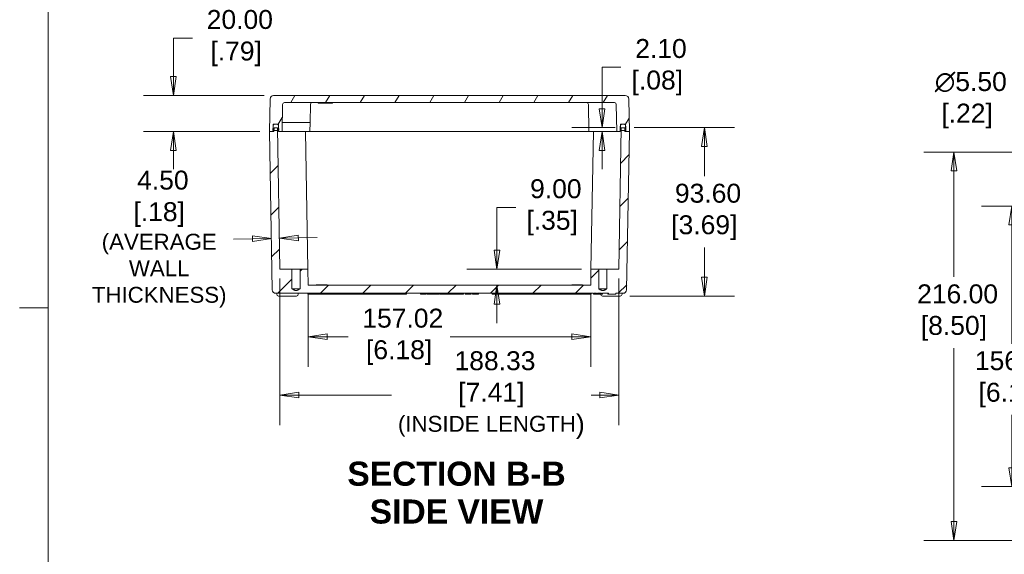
# Model space of a CAD drawing. Header units: millimetres. Extents: x 31 to 1440, y 31 to 1105.
# Tile 2 of 7: x 31 to 578, y 431 to 728. Entities that reach past the tile are written whole.
import ezdxf

# ---------------------------------------------------------------- set-up
doc = ezdxf.new("R2010")
doc.units = ezdxf.units.MM
doc.header["$LTSCALE"] = 5.263158
for name, color, linetype, lineweight in [('Dimension (ANSI)', 7, 'Continuous', 9), ('Hatch (ANSI)', 7, 'Continuous', 9), ('Sketch Geometry (ANSI)', 7, 'Continuous', 9), ('Symbol (ANSI)', 7, 'Continuous', 9), ('Visible (ANSI)', 7, 'Continuous', 9)]:
    doc.layers.add(name, color=color, linetype=linetype, lineweight=lineweight)
doc.styles.add('Label Text (ANSI)', font='arialbd.ttf')
doc.styles.add('Note Text (ANSI)', font='arial.ttf')
doc.dimstyles.new('Default - mm (ANSI)', dxfattribs={"dimscale": 5.263158, "dimtxt": 2, "dimasz": 2, "dimexe": 3.175, "dimexo": 1, "dimgap": 0.8, "dimtad": 0, "dimtih": 1, "dimtoh": 1, "dimrnd": 1e-08, "dimzin": 4, "dimdsep": 46, "dimtxsty": 'Note Text (ANSI)', "dimblk": 'Filled-1', "dimcen": 0.09, "dimdle": 10, "dimclrd": 256, "dimclre": 256, "dimclrt": 256, "dimadec": 1, "dimazin": 0, "dimtfac": 1.524, "dimtofl": 0, "dimtmove": 0, "dimatfit": 3, "dimfxl": 0, "dimtolj": 1, "dimtzin": 0, "dimlwd": -1, "dimlwe": -1, "dimarcsym": 0})

# ---------------------------------------------------------------- blocks, each defined once
blk = doc.blocks.new('Borders Default Border')
at = {"layer": 'Sketch Geometry (ANSI)'}
blk.add_line((8.89, 107.95), (5.87, 107.95), dxfattribs=at)
at = {"layer": 'Sketch Geometry (ANSI)', "flags": 128}
blk.add_lwpolyline([(8.89, 8.89), (8.89, 207.01), (270.51, 207.01), (270.51, 8.89), (8.89, 8.89)], dxfattribs=at)
blk = doc.blocks.new('Filled-1')
at = {"color": 0}
for p, q in [((0, 0), (-1, 0.15)), ((-1, 0.15), (-1, -0.15)), ((-1, 0), (0, 0)), ((-1, -0.15), (0, 0))]:
    blk.add_line(p, q, dxfattribs=at)
at = {"color": 0, "flags": 128}
blk.add_lwpolyline([(-1, -0.15), (0, 0), (-1, 0.15), (-1, -0.15)], dxfattribs=at)
at = {"color": 0}
blk.add_solid([(-1, -0.15), (0, 0), (-1, 0.15), (-1, -0.15)], dxfattribs=at)
blk = doc.blocks.new('*D11')
at = {"layer": 'Defpoints', "color": 0, "transparency": 16777216}
for p in [(367.19, 668.23), (364.72, 574.63), (411.41, 574.63)]:
    blk.add_point(p, dxfattribs=at)
at = {"layer": 'Dimension (ANSI)', "transparency": 16777216}
for p, q in [((372.45, 668.23), (428.12, 668.23)), ((411.41, 657.7), (411.41, 641.18)), ((411.41, 585.15), (411.41, 601.68)), ((369.98, 574.63), (428.12, 574.63))]:
    blk.add_line(p, q, dxfattribs=at)
at = {"layer": 'Dimension (ANSI)', "transparency": 16777216, "xscale": 10.52631578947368, "yscale": 10.52631578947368, "zscale": 10.52631578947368}
for p, rotation in [((411.41, 668.23), 90), ((411.41, 574.63), 270)]:
    blk.add_blockref('Filled-1', p, dxfattribs=dict(at, rotation=rotation))
at = {"layer": 'Dimension (ANSI)', "transparency": 16777216, "insert": (411.41, 621.43), "char_height": 10.526, "attachment_point": 5, "style": 'Note Text (ANSI)'}
blk.add_mtext('\\A1; 93.60\\P[3.69]', dxfattribs=at)
blk = doc.blocks.new('*D12')
at = {"layer": 'Defpoints', "color": 0, "transparency": 16777216}
for p in [(367.19, 668.23), (354.54, 666.13), (369.73, 666.13)]:
    blk.add_point(p, dxfattribs=at)
at = {"layer": 'Dimension (ANSI)', "transparency": 16777216}
for p, q in [((354.54, 678.75), (354.54, 701.88)), ((354.54, 701.88), (365.06, 701.88)), ((361.93, 668.23), (337.83, 668.23)), ((364.46, 666.13), (337.83, 666.13)), ((354.54, 655.6), (354.54, 645.07))]:
    blk.add_line(p, q, dxfattribs=at)
at = {"layer": 'Dimension (ANSI)', "transparency": 16777216, "xscale": 10.52631578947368, "yscale": 10.52631578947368, "zscale": 10.52631578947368}
for p, rotation in [((354.54, 668.23), 270), ((354.54, 666.13), 90)]:
    blk.add_blockref('Filled-1', p, dxfattribs=dict(at, rotation=rotation))
at = {"layer": 'Dimension (ANSI)', "transparency": 16777216, "insert": (385.27, 701.88), "char_height": 10.526, "attachment_point": 5, "style": 'Note Text (ANSI)'}
blk.add_mtext('\\A1; 2.10\\P[.08]', dxfattribs=at)
blk = doc.blocks.new('*D13')
at = {"layer": 'Defpoints', "color": 0, "transparency": 16777216}
for p in [(172.04, 686.13), (116.38, 666.13), (169.73, 666.13)]:
    blk.add_point(p, dxfattribs=at)
at = {"layer": 'Dimension (ANSI)', "transparency": 16777216}
for p, q in [((116.38, 696.65), (116.38, 718.02)), ((116.38, 718.02), (126.91, 718.02)), ((166.78, 686.13), (99.67, 686.13)), ((164.46, 666.13), (99.67, 666.13)), ((116.38, 655.6), (116.38, 645.07))]:
    blk.add_line(p, q, dxfattribs=at)
at = {"layer": 'Dimension (ANSI)', "transparency": 16777216, "xscale": 10.52631578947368, "yscale": 10.52631578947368, "zscale": 10.52631578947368}
for p, rotation in [((116.38, 686.13), 270), ((116.38, 666.13), 90)]:
    blk.add_blockref('Filled-1', p, dxfattribs=dict(at, rotation=rotation))
at = {"layer": 'Dimension (ANSI)', "transparency": 16777216, "insert": (151.21, 718.02), "char_height": 10.526, "attachment_point": 5, "style": 'Note Text (ANSI)'}
blk.add_mtext('\\A1; 20.00\\P[.79]', dxfattribs=at)
blk = doc.blocks.new('*D14')
at = {"layer": 'Defpoints', "color": 0, "transparency": 16777216}
for p in [(175.56, 589.63), (363.89, 589.63), (363.89, 519.54)]:
    blk.add_point(p, dxfattribs=at)
at = {"layer": 'Dimension (ANSI)', "transparency": 16777216}
for p, q in [((175.56, 584.36), (175.56, 502.83)), ((363.89, 584.36), (363.89, 502.83)), ((186.09, 519.54), (237.55, 519.54)), ((353.37, 519.54), (348.51, 519.54))]:
    blk.add_line(p, q, dxfattribs=at)
at = {"layer": 'Dimension (ANSI)', "transparency": 16777216, "xscale": 10.52631578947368, "yscale": 10.52631578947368, "zscale": 10.52631578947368, "rotation": 180}
blk.add_blockref('Filled-1', (175.56, 519.54), dxfattribs=at)
at = {"layer": 'Dimension (ANSI)', "transparency": 16777216, "xscale": 10.52631578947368, "yscale": 10.52631578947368, "zscale": 10.52631578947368}
blk.add_blockref('Filled-1', (363.89, 519.54), dxfattribs=at)
at = {"layer": 'Dimension (ANSI)', "transparency": 16777216, "insert": (293.03, 519.54), "char_height": 10.5263, "attachment_point": 5, "style": 'Note Text (ANSI)'}
blk.add_mtext('\\A1; 188.33\\P[7.41]{\\P\\fArial|b0|i0;\\H8.8502;(INSIDE LENGTH\\fArial|b0|i0;\\H10.5263;)}', dxfattribs=at)
blk = doc.blocks.new('*D23')
at = {"layer": 'Defpoints', "color": 0, "transparency": 16777216}
for p in [(630.78, 654.67), (550.11, 438.67), (630.78, 438.67)]:
    blk.add_point(p, dxfattribs=at)
at = {"layer": 'Dimension (ANSI)', "transparency": 16777216}
for p, q in [((625.51, 654.67), (533.4, 654.67)), ((550.11, 644.14), (550.11, 585.22)), ((550.11, 449.19), (550.11, 545.72)), ((625.51, 438.67), (533.4, 438.67))]:
    blk.add_line(p, q, dxfattribs=at)
at = {"layer": 'Dimension (ANSI)', "transparency": 16777216, "xscale": 10.52631578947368, "yscale": 10.52631578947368, "zscale": 10.52631578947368}
for p, rotation in [((550.11, 654.67), 90), ((550.11, 438.67), 270)]:
    blk.add_blockref('Filled-1', p, dxfattribs=dict(at, rotation=rotation))
at = {"layer": 'Dimension (ANSI)', "transparency": 16777216, "insert": (550.11, 565.47), "char_height": 10.5263, "attachment_point": 5, "style": 'Note Text (ANSI)'}
blk.add_mtext('\\A1; 216.00\\P[8.50]', dxfattribs=at)
blk = doc.blocks.new('*D24')
at = {"layer": 'Defpoints', "color": 0, "transparency": 16777216}
for p in [(582.21, 624.67), (615.28, 624.67), (615.28, 468.67)]:
    blk.add_point(p, dxfattribs=at)
at = {"layer": 'Dimension (ANSI)', "transparency": 16777216}
for p, q in [((610.01, 624.67), (565.5, 624.67)), ((582.21, 614.14), (582.21, 548.07)), ((582.21, 479.19), (582.21, 508.57)), ((610.01, 468.67), (565.5, 468.67))]:
    blk.add_line(p, q, dxfattribs=at)
at = {"layer": 'Dimension (ANSI)', "transparency": 16777216, "xscale": 10.52631578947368, "yscale": 10.52631578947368, "zscale": 10.52631578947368}
for p, rotation in [((582.21, 624.67), 90), ((582.21, 468.67), 270)]:
    blk.add_blockref('Filled-1', p, dxfattribs=dict(at, rotation=rotation))
at = {"layer": 'Dimension (ANSI)', "transparency": 16777216, "insert": (582.21, 528.32), "char_height": 10.5263, "attachment_point": 5, "style": 'Note Text (ANSI)'}
blk.add_mtext('\\A1; 156.00\\P[6.14]', dxfattribs=at)
blk = doc.blocks.new('*D36')
at = {"layer": 'Defpoints', "color": 0, "transparency": 16777216}
for p in [(191.22, 580.63), (348.24, 580.63), (348.24, 551.97)]:
    blk.add_point(p, dxfattribs=at)
at = {"layer": 'Dimension (ANSI)', "transparency": 16777216}
for p, q in [((191.22, 575.36), (191.22, 535.26)), ((348.24, 575.36), (348.24, 535.26)), ((201.75, 551.97), (213.42, 551.97)), ((337.71, 551.97), (270.13, 551.97))]:
    blk.add_line(p, q, dxfattribs=at)
at = {"layer": 'Dimension (ANSI)', "transparency": 16777216, "xscale": 10.52631578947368, "yscale": 10.52631578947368, "zscale": 10.52631578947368, "rotation": 180}
blk.add_blockref('Filled-1', (191.22, 551.97), dxfattribs=at)
at = {"layer": 'Dimension (ANSI)', "transparency": 16777216, "xscale": 10.52631578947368, "yscale": 10.52631578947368, "zscale": 10.52631578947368}
blk.add_blockref('Filled-1', (348.24, 551.97), dxfattribs=at)
at = {"layer": 'Dimension (ANSI)', "transparency": 16777216, "insert": (241.78, 551.97), "char_height": 10.5263, "attachment_point": 5, "style": 'Note Text (ANSI)'}
blk.add_mtext('\\A1; 157.02\\P[6.18]', dxfattribs=at)
blk = doc.blocks.new('*D37')
at = {"layer": 'Defpoints', "color": 0, "transparency": 16777216}
for p in [(614.72, 653.94), (617.83, 649.4)]:
    blk.add_point(p, dxfattribs=at)
at = {"layer": 'Dimension (ANSI)', "transparency": 16777216}
for p, q in [((583.38, 683.51), (594.49, 683.51)), ((594.49, 683.51), (608.78, 662.62)), ((615.8, 651.67), (616.75, 651.67)), ((616.28, 651.19), (616.28, 652.14))]:
    blk.add_line(p, q, dxfattribs=at)
at = {"layer": 'Dimension (ANSI)', "transparency": 16777216, "xscale": 10.52631578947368, "yscale": 10.52631578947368, "zscale": 10.52631578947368, "rotation": 304.3727938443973}
blk.add_blockref('Filled-1', (614.72, 653.94), dxfattribs=at)
at = {"layer": 'Dimension (ANSI)', "transparency": 16777216, "insert": (557.45, 683.51), "char_height": 10.526, "attachment_point": 5, "style": 'Note Text (ANSI)'}
blk.add_mtext('\\A1; ∅5.50\\P[.22]', dxfattribs=at)
blk = doc.blocks.new('*D43')
at = {"layer": 'Defpoints', "color": 0, "transparency": 16777216}
for p in [(170.73, 608.95), (175.22, 609.03), (175.26, 606.73)]:
    blk.add_point(p, dxfattribs=at)
at = {"layer": 'Dimension (ANSI)', "transparency": 16777216}
for p, q in [((160.24, 606.46), (149.72, 606.28)), ((185.79, 606.91), (196.31, 607.09))]:
    blk.add_line(p, q, dxfattribs=at)
at = {"layer": 'Dimension (ANSI)', "transparency": 16777216, "xscale": 10.52631578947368, "yscale": 10.52631578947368, "zscale": 10.52631578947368}
for p, rotation in [((170.77, 606.65), 0.9999999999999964), ((175.26, 606.73), 181)]:
    blk.add_blockref('Filled-1', p, dxfattribs=dict(at, rotation=rotation))
at = {"layer": 'Dimension (ANSI)', "transparency": 16777216, "insert": (108.44, 606.28), "char_height": 10.5263, "attachment_point": 5, "style": 'Note Text (ANSI)'}
blk.add_mtext('\\A1; 4.50\\P[.18]{\\P\\fArial|b0|i0;\\H8.8502;(AVERAGE\\PWALL\\PTHICKNESS)}', dxfattribs=at)
blk = doc.blocks.new('*D44')
at = {"layer": 'Defpoints', "color": 0, "transparency": 16777216}
for p in [(296.11, 589.63), (348.39, 589.63), (326.84, 580.63)]:
    blk.add_point(p, dxfattribs=at)
at = {"layer": 'Dimension (ANSI)', "transparency": 16777216}
for p, q in [((296.11, 600.15), (296.11, 623.93)), ((296.11, 623.93), (306.63, 623.93)), ((343.13, 589.63), (279.4, 589.63)), ((296.11, 570.1), (296.11, 559.57))]:
    blk.add_line(p, q, dxfattribs=at)
at = {"layer": 'Dimension (ANSI)', "transparency": 16777216, "xscale": 10.52631578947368, "yscale": 10.52631578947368, "zscale": 10.52631578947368}
for p, rotation in [((296.11, 589.63), 270), ((296.11, 580.63), 90)]:
    blk.add_blockref('Filled-1', p, dxfattribs=dict(at, rotation=rotation))
at = {"layer": 'Dimension (ANSI)', "transparency": 16777216, "insert": (326.84, 623.93), "char_height": 10.526, "attachment_point": 5, "style": 'Note Text (ANSI)'}
blk.add_mtext('\\A1; 9.00\\P[.35]', dxfattribs=at)

msp = doc.modelspace()

# ---------------------------------------------------------------- hatches: boundary and pattern name
at = {"layer": 'Hatch (ANSI)'}
h = msp.add_hatch(dxfattribs=at)
h.set_pattern_fill('ANSI31', color=256, scale=133.684211, angle=14.99998, style=0)
h.set_pattern_definition([(60, (0, 0), (-14.47174, 8.35527), [])])
edge = h.paths.add_edge_path()
edge.add_ellipse((367.413, 684.127), major_axis=(2, 0.035), ratio=1, start_angle=0, end_angle=89)
edge.add_line((367.413, 686.127), (172.042, 686.127))
edge.add_ellipse((172.042, 684.127), major_axis=(0, 2), ratio=1, start_angle=0, end_angle=89)
edge.add_line((170.042, 684.162), (169.728, 666.127))
edge.add_line((169.728, 666.127), (171.728, 666.127))
edge.add_line((171.728, 666.127), (171.745, 666.627))
edge.add_line((171.745, 666.627), (171.849, 669.617))
edge.add_line((171.849, 669.617), (171.867, 670.127))
edge.add_line((171.867, 670.127), (172.721, 670.127))
edge.add_line((172.721, 670.127), (173.834, 670.127))
edge.add_line((173.834, 670.127), (174.688, 670.127))
edge.add_line((174.688, 670.127), (174.706, 669.617))
edge.add_line((174.706, 669.617), (174.81, 666.627))
edge.add_line((174.81, 666.627), (174.828, 666.127))
edge.add_line((174.828, 666.127), (176.728, 666.127))
edge.add_line((176.728, 666.127), (176.99, 681.145))
edge.add_ellipse((177.99, 681.127), major_axis=(-1, 0.017), ratio=1, start_angle=271, end_angle=360, ccw=False)
edge.add_line((177.99, 682.127), (361.466, 682.127))
edge.add_ellipse((361.466, 681.127), major_axis=(0, 1), ratio=1, start_angle=271, end_angle=360, ccw=False)
edge.add_line((362.465, 681.145), (362.728, 666.127))
edge.add_line((362.728, 666.127), (364.628, 666.127))
edge.add_line((364.628, 666.127), (364.645, 666.627))
edge.add_line((364.645, 666.627), (364.749, 669.617))
edge.add_line((364.749, 669.617), (364.767, 670.127))
edge.add_line((364.767, 670.127), (365.621, 670.127))
edge.add_line((365.621, 670.127), (366.734, 670.127))
edge.add_line((366.734, 670.127), (367.588, 670.127))
edge.add_line((367.588, 670.127), (367.606, 669.617))
edge.add_line((367.606, 669.617), (367.71, 666.627))
edge.add_line((367.71, 666.627), (367.728, 666.127))
edge.add_line((367.728, 666.127), (369.728, 666.127))
edge.add_line((369.728, 666.127), (369.413, 684.162))
h = msp.add_hatch(dxfattribs=at)
h.set_pattern_fill('ANSI31', color=256, scale=133.684211, style=0)
h.set_pattern_definition([(45, (0, 0), (-11.81613, 11.81613), [])])
edge = h.paths.add_edge_path()
edge.add_spline(control_points=[(186.771, 578.627), (184.478, 577.341), (182.184, 578.627)], knot_values=[0, 0, 0, 0.4962246, 0.4962246, 0.4962246], weights=[1, 2.779144, 1], degree=2, periodic=0)
edge.add_line((182.184, 578.627), (182.184, 589.627))
edge.add_line((182.184, 589.627), (175.563, 589.627))
edge.add_line((175.563, 589.627), (174.219, 666.627))
edge.add_line((174.219, 666.627), (174.191, 668.227))
edge.add_line((174.191, 668.227), (172.264, 668.227))
edge.add_line((172.264, 668.227), (172.236, 666.627))
edge.add_line((172.236, 666.627), (172.228, 666.127))
edge.add_line((172.228, 666.127), (171.728, 666.127))
edge.add_line((171.728, 666.127), (169.728, 666.127))
edge.add_line((169.728, 666.127), (171.264, 578.092))
edge.add_ellipse((173.264, 578.127), major_axis=(-2, -0.035), ratio=1, start_angle=0, end_angle=89)
edge.add_line((173.264, 576.127), (349.742, 576.127))
edge.add_line((349.742, 576.127), (349.742, 575.627))
edge.add_line((349.742, 575.627), (350.245, 575.627))
edge.add_line((350.245, 575.627), (350.245, 576.127))
edge.add_line((350.245, 576.127), (351.522, 576.127))
edge.add_line((351.522, 576.127), (351.522, 575.627))
edge.add_line((351.522, 575.627), (352.068, 575.627))
edge.add_line((352.068, 575.627), (352.068, 576.127))
edge.add_line((352.068, 576.127), (354.33, 576.127))
edge.add_line((354.33, 576.127), (354.33, 575.627))
edge.add_line((354.33, 575.627), (354.844, 575.627))
edge.add_line((354.844, 575.627), (354.844, 576.127))
edge.add_line((354.844, 576.127), (358.064, 576.127))
edge.add_line((358.064, 576.127), (358.064, 575.627))
edge.add_line((358.064, 575.627), (362.262, 575.627))
edge.add_line((362.262, 575.627), (362.262, 576.127))
edge.add_line((362.262, 576.127), (366.191, 576.127))
edge.add_ellipse((366.191, 578.127), major_axis=(0, -2), ratio=1, start_angle=0, end_angle=89)
edge.add_line((368.191, 578.092), (369.728, 666.127))
edge.add_line((369.728, 666.127), (367.728, 666.127))
edge.add_line((367.728, 666.127), (367.228, 666.127))
edge.add_line((367.228, 666.127), (367.219, 666.627))
edge.add_line((367.219, 666.627), (367.191, 668.227))
edge.add_line((367.191, 668.227), (365.264, 668.227))
edge.add_line((365.264, 668.227), (365.236, 666.627))
edge.add_line((365.236, 666.627), (363.892, 589.627))
edge.add_line((363.892, 589.627), (357.271, 589.627))
edge.add_line((357.271, 589.627), (357.271, 578.627))
edge.add_spline(control_points=[(357.271, 578.627), (354.978, 577.341), (352.684, 578.627)], knot_values=[0, 0, 0, 0.4962246, 0.4962246, 0.4962246], weights=[1, 2.779144, 1], degree=2, periodic=0)
edge.add_line((352.684, 578.627), (352.684, 589.627))
edge.add_line((352.684, 589.627), (348.392, 589.627))
edge.add_line((348.392, 589.627), (348.235, 580.627))
edge.add_line((348.235, 580.627), (191.22, 580.627))
edge.add_line((191.22, 580.627), (191.063, 589.627))
edge.add_line((191.063, 589.627), (186.771, 589.627))
edge.add_line((186.771, 589.627), (186.771, 578.627))
h = msp.add_hatch(dxfattribs=at)
h.set_pattern_fill('ANSI31', color=256, scale=133.684211, angle=-14.99998, style=0)
h.set_pattern_definition([(30, (0, 0), (-8.35527, 14.47174), [])])
edge = h.paths.add_edge_path()
edge.add_ellipse((366.734, 669.127), major_axis=(1, 0.017), ratio=1, start_angle=0, end_angle=28.31638)
edge.add_ellipse((366.734, 669.127), major_axis=(0.872, 0.49), ratio=1, start_angle=0, end_angle=60.68362)
edge.add_line((366.734, 670.127), (365.621, 670.127))
edge.add_ellipse((365.621, 669.127), major_axis=(0, 1), ratio=1, start_angle=0, end_angle=60.68362)
edge.add_ellipse((365.621, 669.127), major_axis=(-0.872, 0.49), ratio=1, start_angle=0, end_angle=28.31638)
edge.add_line((364.621, 669.145), (364.578, 666.627))
edge.add_line((364.578, 666.627), (364.645, 666.627))
edge.add_line((364.645, 666.627), (365.236, 666.627))
edge.add_line((365.236, 666.627), (367.219, 666.627))
edge.add_line((367.219, 666.627), (367.71, 666.627))
edge.add_line((367.71, 666.627), (367.778, 666.627))
edge.add_line((367.778, 666.627), (367.734, 669.145))
edge = h.paths.add_edge_path()
edge.add_line((171.678, 666.627), (171.745, 666.627))
edge.add_line((171.745, 666.627), (172.236, 666.627))
edge.add_line((172.236, 666.627), (174.219, 666.627))
edge.add_line((174.219, 666.627), (174.81, 666.627))
edge.add_line((174.81, 666.627), (174.878, 666.627))
edge.add_line((174.878, 666.627), (174.834, 669.145))
edge.add_ellipse((173.834, 669.127), major_axis=(1, 0.017), ratio=1, start_angle=0, end_angle=28.31638)
edge.add_ellipse((173.834, 669.127), major_axis=(0.872, 0.49), ratio=1, start_angle=0, end_angle=60.68362)
edge.add_line((173.834, 670.127), (172.721, 670.127))
edge.add_ellipse((172.721, 669.127), major_axis=(0, 1), ratio=1, start_angle=0, end_angle=60.68362)
edge.add_ellipse((172.721, 669.127), major_axis=(-0.872, 0.49), ratio=1, start_angle=0, end_angle=28.31638)
edge.add_line((171.721, 669.145), (171.678, 666.627))

# ---------------------------------------------------------------- linework, layer by layer
at = {"layer": 'Visible (ANSI)'}
for p, q in [((170.042, 684.162), (169.728, 666.127)), ((367.413, 686.127), (172.042, 686.127)), ((369.728, 666.127), (369.413, 684.162)), ((176.728, 666.127), (176.99, 681.145)), ((177.99, 682.127), (361.466, 682.127)), ((192.315, 671.127), (192.49, 681.145)), ((196.724, 681.877), (196.715, 682.127)), ((204.706, 681.877), (196.724, 681.877)), ((204.706, 681.877), (204.715, 682.127)), ((347.228, 666.127), (346.965, 681.145)), ((362.465, 681.145), (362.728, 666.127)), ((171.721, 669.145), (171.678, 666.627)), ((171.728, 666.127), (171.867, 670.127)), ((171.867, 670.127), (174.688, 670.127)), ((172.264, 668.227), (172.228, 666.127)), ((174.191, 668.227), (172.264, 668.227)), ((173.834, 670.127), (172.721, 670.127)), ((175.563, 589.627), (174.191, 668.227)), ((174.688, 670.127), (174.828, 666.127)), ((174.878, 666.627), (174.834, 669.145)), ((176.815, 671.127), (177.815, 671.127)), ((187.315, 671.127), (177.815, 671.127)), ((187.315, 671.127), (192.315, 671.127)), ((192.228, 666.127), (192.315, 671.127)), ((365.264, 668.227), (363.892, 589.627)), ((364.621, 669.145), (364.578, 666.627)), ((364.628, 666.127), (364.767, 670.127)), ((364.767, 670.127), (367.588, 670.127)), ((367.191, 668.227), (365.264, 668.227)), ((366.734, 670.127), (365.621, 670.127)), ((367.228, 666.127), (367.191, 668.227)), ((367.588, 670.127), (367.728, 666.127)), ((367.778, 666.627), (367.734, 669.145)), ((172.228, 666.127), (169.728, 666.127)), ((169.728, 666.127), (171.264, 578.092)), ((169.728, 666.127), (171.728, 666.127)), ((171.678, 666.627), (174.878, 666.627)), ((174.828, 666.127), (176.728, 666.127)), ((178.728, 666.127), (176.728, 666.127)), ((180.228, 666.127), (178.728, 666.127)), ((180.228, 666.127), (192.228, 666.127)), ((189.728, 666.127), (191.063, 589.627)), ((194.228, 666.127), (192.228, 666.127)), ((345.228, 666.127), (194.228, 666.127)), ((347.228, 666.127), (345.228, 666.127)), ((347.228, 666.127), (359.228, 666.127)), ((349.728, 666.127), (348.392, 589.627)), ((360.728, 666.127), (359.228, 666.127)), ((362.728, 666.127), (360.728, 666.127)), ((362.728, 666.127), (364.628, 666.127)), ((364.578, 666.627), (367.778, 666.627)), ((369.728, 666.127), (367.228, 666.127)), ((367.728, 666.127), (369.728, 666.127)), ((368.191, 578.092), (369.728, 666.127)), ((182.184, 589.627), (175.563, 589.627)), ((182.184, 578.627), (182.184, 589.627)), ((182.184, 589.627), (186.771, 589.627)), ((191.063, 589.627), (186.771, 589.627)), ((186.771, 589.627), (186.771, 578.627)), ((191.22, 580.627), (191.063, 589.627)), ((348.392, 589.627), (348.235, 580.627)), ((352.684, 589.627), (348.392, 589.627)), ((352.684, 578.627), (352.684, 589.627)), ((352.684, 589.627), (357.271, 589.627)), ((363.892, 589.627), (357.271, 589.627)), ((357.271, 589.627), (357.271, 578.627)), ((348.235, 580.627), (191.22, 580.627)), ((201.713, 580.827), (195.742, 580.827)), ((195.742, 580.827), (195.742, 580.627)), ((201.713, 580.827), (201.713, 580.627)), ((337.742, 580.827), (343.713, 580.827)), ((337.742, 580.627), (337.742, 580.827)), ((343.713, 580.627), (343.713, 580.827)), ((173.264, 576.127), (349.742, 576.127)), ((173.737, 575.61), (173.728, 576.127)), ((184.719, 574.627), (174.736, 574.627)), ((186.771, 578.627), (182.184, 578.627)), ((185.719, 575.61), (185.728, 576.127)), ((190.96, 576.127), (190.978, 575.627)), ((190.978, 575.627), (245.943, 575.627)), ((245.96, 576.127), (245.943, 575.627)), ((253.72, 575.627), (253.72, 576.127)), ((254.333, 575.627), (253.72, 575.627)), ((254.333, 575.627), (254.333, 576.127)), ((255.095, 575.627), (254.333, 575.627)), ((256.056, 575.627), (255.095, 575.627)), ((256.056, 575.627), (256.056, 576.127)), ((256.669, 575.627), (256.056, 575.627)), ((256.669, 575.627), (256.669, 576.127)), ((257.195, 575.627), (257.195, 576.127)), ((260.351, 575.627), (258.704, 575.627)), ((260.351, 575.627), (260.351, 576.127)), ((260.675, 575.627), (260.351, 575.627)), ((260.675, 575.627), (260.675, 576.127)), ((261.105, 575.627), (260.675, 575.627)), ((261.105, 575.627), (261.105, 576.127)), ((261.719, 575.627), (261.105, 575.627)), ((261.719, 575.627), (261.719, 576.127)), ((262.473, 575.627), (261.719, 575.627)), ((263.434, 575.627), (262.473, 575.627)), ((263.434, 575.627), (263.434, 576.127)), ((264.047, 575.627), (263.434, 575.627)), ((264.047, 575.627), (264.047, 576.127)), ((264.348, 575.627), (264.348, 576.127)), ((264.962, 575.627), (264.348, 575.627)), ((264.962, 575.627), (264.962, 576.127)), ((264.981, 575.627), (264.962, 575.627)), ((264.981, 575.627), (264.981, 576.127)), ((265.595, 575.627), (264.981, 575.627)), ((265.595, 575.627), (265.595, 576.127)), ((266.387, 575.627), (266.387, 576.127)), ((266.551, 575.627), (266.387, 575.627)), ((266.551, 575.627), (266.551, 576.127)), ((266.917, 575.627), (266.551, 575.627)), ((266.917, 575.627), (266.917, 576.127)), ((267.085, 575.627), (266.917, 575.627)), ((267.085, 575.627), (267.085, 576.127)), ((267.108, 575.627), (267.085, 575.627)), ((267.108, 575.627), (267.108, 576.127)), ((267.523, 575.627), (267.108, 575.627)), ((267.523, 575.627), (267.523, 576.127)), ((267.675, 575.627), (267.523, 575.627)), ((267.675, 575.627), (267.675, 576.127)), ((268.049, 575.627), (267.675, 575.627)), ((268.049, 575.627), (268.049, 576.127)), ((268.22, 575.627), (268.049, 575.627)), ((268.22, 575.627), (268.22, 576.127)), ((268.647, 575.627), (268.22, 575.627)), ((268.647, 575.627), (268.647, 576.127)), ((268.849, 575.627), (268.647, 575.627)), ((268.849, 575.627), (268.849, 576.127)), ((270.64, 575.627), (268.849, 575.627)), ((272.043, 575.627), (272.043, 576.127)), ((272.134, 575.627), (272.043, 575.627)), ((272.134, 575.627), (272.134, 576.127)), ((272.759, 575.627), (272.759, 576.127)), ((274.386, 575.627), (272.759, 575.627)), ((276.018, 575.627), (275.522, 575.627)), ((276.018, 575.627), (276.018, 576.127)), ((276.917, 575.627), (276.917, 576.127)), ((277.614, 575.627), (276.917, 575.627)), ((277.614, 575.627), (277.614, 576.127)), ((278.563, 575.627), (278.563, 576.127)), ((280.469, 575.627), (280.469, 576.127)), ((281.101, 575.627), (280.469, 575.627)), ((281.101, 575.627), (281.101, 576.127)), ((281.799, 575.627), (281.101, 575.627)), ((281.799, 575.627), (281.799, 576.127)), ((282.519, 575.627), (282.519, 576.127)), ((285.819, 575.627), (282.519, 575.627)), ((285.819, 575.627), (285.819, 576.127)), ((293.495, 576.127), (293.512, 575.627)), ((293.512, 575.627), (348.477, 575.627)), ((348.495, 576.127), (348.477, 575.627)), ((349.742, 575.627), (350.245, 575.627)), ((350.245, 576.127), (351.522, 576.127)), ((351.522, 575.627), (352.068, 575.627)), ((352.068, 576.127), (354.33, 576.127)), ((357.271, 578.627), (352.684, 578.627)), ((353.737, 575.61), (353.736, 575.627)), ((354.33, 575.627), (354.844, 575.627)), ((364.719, 574.627), (354.736, 574.627)), ((354.844, 576.127), (358.064, 576.127)), ((354.845, 575.627), (354.844, 575.627)), ((354.845, 575.627), (354.845, 576.127)), ((357.694, 575.627), (357.694, 576.127)), ((358.064, 575.627), (357.694, 575.627)), ((358.064, 575.627), (362.262, 575.627)), ((362.262, 576.127), (366.191, 576.127)), ((365.719, 575.61), (365.728, 576.127))]:
    msp.add_line(p, q, dxfattribs=at)
for centre, radius, start, end in [((172.042, 684.127), 2, 90, 179), ((367.413, 684.127), 2, 1, 90), ((177.99, 681.127), 1, 90, 179), ((193.49, 681.127), 1, 90, 179), ((345.966, 681.127), 1, 1, 90), ((361.466, 681.127), 1, 1, 90), ((172.721, 669.127), 1, 90, 179), ((173.834, 669.127), 1, 1, 90), ((365.621, 669.127), 1, 90, 179), ((366.734, 669.127), 1, 1, 90), ((173.264, 578.127), 2, 181, 270), ((174.736, 575.627), 1, 181, 270), ((184.719, 575.627), 1, 270, 359), ((354.736, 575.627), 1, 181, 270), ((364.719, 575.627), 1, 270, 359), ((366.191, 578.127), 2, 270, 359)]:
    msp.add_arc(centre, radius, start, end, dxfattribs=at)
for points in [[(186.771, 578.627), (184.478, 577.341), (182.184, 578.627)], [(357.271, 578.627), (354.978, 577.341), (352.684, 578.627)]]:
    msp.add_rational_spline(points, [1, 2.77914403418, 1], degree=2, dxfattribs=at)
for points, knots in [([(258.704, 575.627), (258.538, 575.627), (258.372, 575.627), (258.062, 575.627), (257.922, 575.627), (257.693, 575.627), (257.545, 575.627), (257.3, 575.627), (257.231, 575.627), (257.195, 575.627)], [-0.33143954, -0.33143954, -0.33143954, -0.33143954, -0.23406248, -0.23406248, -0.14185689, -0.14185689, -0.06834449, -0.06834449, 0, 0, 0, 0]), ([(266.387, 575.627), (266.333, 575.627), (266.27, 575.627), (266.155, 575.627), (266.067, 575.627), (265.852, 575.627), (265.73, 575.627), (265.606, 575.627)], [-0.085387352, -0.085387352, -0.085387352, -0.085387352, -0.069795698, -0.069795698, -0.037220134, -0.037220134, 0, 0, 0, 0]), ([(272.043, 575.627), (272.022, 575.627), (271.983, 575.627), (271.854, 575.627), (271.765, 575.627), (271.555, 575.627), (271.423, 575.627), (271.05, 575.627), (270.846, 575.627), (270.64, 575.627)], [-0.26519726, -0.26519726, -0.26519726, -0.26519726, -0.19297841, -0.19297841, -0.12075612, -0.12075612, -0.06160672, -0.06160672, 0, 0, 0, 0]), ([(272.759, 575.627), (272.704, 575.627), (272.644, 575.627), (272.489, 575.627), (272.394, 575.627), (272.24, 575.627), (272.187, 575.627), (272.134, 575.627)], [-0.120562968, -0.120562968, -0.120562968, -0.120562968, -0.095788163, -0.095788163, -0.06243027, -0.06243027, -0.04576751, -0.04576751, -0.04576751, -0.04576751]), ([(275.522, 575.627), (275.451, 575.627), (275.371, 575.627), (275.191, 575.627), (275.096, 575.627), (274.801, 575.627), (274.595, 575.627), (274.386, 575.627)], [-0.12998376, -0.12998376, -0.12998376, -0.12998376, -0.09578816, -0.09578816, -0.06243027, -0.06243027, 0, 0, 0, 0]), ([(276.917, 575.627), (276.873, 575.627), (276.824, 575.627), (276.668, 575.627), (276.511, 575.627), (276.192, 575.627), (276.106, 575.627), (276.018, 575.627)], [-0.18896804, -0.18896804, -0.18896804, -0.18896804, -0.14934315, -0.14934315, -0.07350142, -0.07350142, -0.04625595, -0.04625595, -0.04625595, -0.04625595]), ([(280.233, 575.627), (279.996, 575.627), (279.676, 575.627), (279.248, 575.627), (278.929, 575.627), (278.563, 575.627)], [-0.26479783, -0.26479783, -0.26479783, -0.26479783, -0.16105569, -0.16105569, 0, 0, 0, 0]), ([(280.469, 575.627), (280.453, 575.627), (280.426, 575.627), (280.347, 575.627), (280.297, 575.627), (280.233, 575.627)], [-0.13983303, -0.13983303, -0.13983303, -0.13983303, -0.06761431, -0.06761431, 0, 0, 0, 0]), ([(349.742, 576.127), (349.742, 576.044), (349.742, 575.96), (349.742, 575.794), (349.742, 575.71), (349.742, 575.627)], [-0.05, -0.05, -0.05, -0.05, -0.025, -0.025, 0, 0, 0, 0]), ([(350.245, 575.627), (350.245, 575.71), (350.245, 575.794), (350.245, 575.96), (350.245, 576.044), (350.245, 576.127)], [-0.05, -0.05, -0.05, -0.05, -0.025, -0.025, 0, 0, 0, 0]), ([(351.522, 575.627), (351.478, 575.627), (351.433, 575.627), (351.256, 575.627), (351.026, 575.627), (350.729, 575.627), (350.608, 575.627), (350.439, 575.627), (350.367, 575.627), (350.268, 575.627), (350.246, 575.627), (350.245, 575.627)], [-0.36741998, -0.36741998, -0.36741998, -0.36741998, -0.3145599, -0.3145599, -0.15651213, -0.15651213, -0.07958578, -0.07958578, -0.0393554, -0.0393554, -0.00128681, -0.00128681, -0.00128681, -0.00128681]), ([(351.522, 576.127), (351.522, 576.044), (351.522, 575.96), (351.522, 575.794), (351.522, 575.71), (351.522, 575.627)], [-0.05, -0.05, -0.05, -0.05, -0.025, -0.025, 0, 0, 0, 0]), ([(352.068, 575.627), (352.068, 575.71), (352.068, 575.794), (352.068, 575.96), (352.068, 576.044), (352.068, 576.127)], [-0.05, -0.05, -0.05, -0.05, -0.025, -0.025, 0, 0, 0, 0]), ([(353.187, 575.627), (353.088, 575.627), (352.988, 575.627), (352.803, 575.627), (352.717, 575.627), (352.535, 575.627), (352.425, 575.627), (352.24, 575.627), (352.177, 575.627), (352.098, 575.627), (352.077, 575.627), (352.068, 575.627)], [-0.19470863, -0.19470863, -0.19470863, -0.19470863, -0.15425821, -0.15425821, -0.11794465, -0.11794465, -0.07325624, -0.07325624, -0.03877078, -0.03877078, -0.01087046, -0.01087046, -0.01087046, -0.01087046]), ([(354.33, 575.627), (354.327, 575.627), (354.324, 575.627), (354.309, 575.627), (354.292, 575.627), (354.22, 575.627), (354.149, 575.627), (353.981, 575.627), (353.874, 575.627), (353.552, 575.627), (353.368, 575.627), (353.187, 575.627)], [-0.19274988, -0.19274988, -0.19274988, -0.19274988, -0.18420279, -0.18420279, -0.15812365, -0.15812365, -0.10375678, -0.10375678, -0.05442373, -0.05442373, 0, 0, 0, 0]), ([(354.33, 576.127), (354.33, 576.044), (354.33, 575.96), (354.33, 575.794), (354.33, 575.71), (354.33, 575.627)], [-0.05, -0.05, -0.05, -0.05, -0.025, -0.025, 0, 0, 0, 0]), ([(354.844, 575.627), (354.844, 575.71), (354.844, 575.794), (354.844, 575.96), (354.844, 576.044), (354.844, 576.127)], [-0.05, -0.05, -0.05, -0.05, -0.025, -0.025, 0, 0, 0, 0]), ([(358.064, 576.127), (358.064, 576.044), (358.064, 575.96), (358.064, 575.794), (358.064, 575.71), (358.064, 575.627)], [-0.05, -0.05, -0.05, -0.05, -0.025, -0.025, 0, 0, 0, 0]), ([(362.262, 575.627), (362.262, 575.71), (362.262, 575.794), (362.262, 575.96), (362.262, 576.044), (362.262, 576.127)], [-0.05, -0.05, -0.05, -0.05, -0.025, -0.025, 0, 0, 0, 0])]:
    msp.add_open_spline(points, degree=3, knots=knots, dxfattribs=at)
msp.add_open_spline([(265.606, 575.627), (265.602, 575.627), (265.598, 575.627), (265.595, 575.627)], degree=3, dxfattribs=at)

# ---------------------------------------------------------------- block references
at = {"xscale": 5.263157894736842, "yscale": 5.263157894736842, "zscale": 5.263157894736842}
msp.add_blockref('Borders Default Border', (0, 0), dxfattribs=at)

# ---------------------------------------------------------------- texts
at = {"layer": 'Symbol (ANSI)', "attachment_point": 7, "line_spacing_factor": 0.25, "style": 'Label Text (ANSI)'}
for s, insert, char_height in [('SECTION B-B', (212.999, 468.99), 13.36842), ('SIDE VIEW', (225.445, 447.952), 13.3684)]:
    msp.add_mtext(s, dxfattribs=dict(at, insert=insert, char_height=char_height))

# ---------------------------------------------------------------- dimensions: what is measured, and where the dimension line sits
at = {"layer": 'Dimension (ANSI)'}
for base, p1, p2, angle, text, override, picture, middle in [((116.383, 666.127), (172.042, 686.127), (169.728, 666.127), 90, ' <>\\X[.79]', {"dimgap": 0.8, "dimdec": 2, "dimpost": '\\X', "dimtol": 0, "dimlim": 0, "dimtp": 0, "dimtm": 0, "dimtdec": 2, "dimatfit": 1}, '*D13', (151.211, 718.02)), ((354.536, 666.127), (367.191, 668.227), (369.728, 666.127), 90, ' <>\\X[.08]', {"dimgap": 0.8, "dimdec": 2, "dimpost": '\\X', "dimtol": 0, "dimlim": 0, "dimtp": 0, "dimtm": 0, "dimtdec": 2, "dimatfit": 1}, '*D12', (385.274, 701.878)), ((411.405, 574.627), (367.191, 668.227), (364.719, 574.627), 90, ' <>\\X[3.69]', {"dimgap": 0.8, "dimdec": 2, "dimpost": '\\X', "dimtol": 0, "dimlim": 0, "dimtp": 0, "dimtm": 0, "dimtdec": 2, "dimatfit": 1}, '*D11', (411.405, 621.427)), ((175.264, 606.726), (170.726, 608.95), (175.224, 609.029), 181, ' <>\\X[.18]{\\P\\fArial|b0|i0;\\H8.8502;(AVERAGE\\PWALL\\PTHICKNESS)}', {"dimgap": 0.8, "dimdec": 2, "dimpost": '\\X', "dimse1": 1, "dimse2": 1, "dimtol": 0, "dimlim": 0, "dimtp": 0, "dimtm": 0, "dimtdec": 2, "dimatfit": 1}, '*D43', (108.436, 606.28)), ((550.113, 438.666), (630.777, 654.666), (630.777, 438.666), 90, ' <>\\X[8.50]', {"dimgap": 0.8, "dimdec": 2, "dimpost": '\\X', "dimtol": 0, "dimlim": 0, "dimtp": 0, "dimtm": 0, "dimtdec": 2, "dimatfit": 1}, '*D23', (550.113, 565.475)), ((296.106, 589.627), (326.844, 580.627), (348.392, 589.627), 90, ' <>\\X[.35]', {"dimgap": 0.8, "dimdec": 2, "dimpost": '\\X', "dimse1": 1, "dimtol": 0, "dimlim": 0, "dimtp": 0, "dimtm": 0, "dimtdec": 2, "dimatfit": 1}, '*D44', (326.844, 623.926)), ((582.21, 624.666), (615.277, 468.666), (615.277, 624.666), 90, ' <>\\X[6.14]', {"dimgap": 0.8, "dimdec": 2, "dimpost": '\\X', "dimtol": 0, "dimlim": 0, "dimtp": 0, "dimtm": 0, "dimtdec": 2, "dimatfit": 1}, '*D24', (582.21, 528.322)), ((363.892, 519.54), (175.563, 589.627), (363.892, 589.627), 180, ' <>\\X[7.41]{\\P\\fArial|b0|i0;\\H8.8502;(INSIDE LENGTH\\fArial|b0|i0;\\H10.5263;)}', {"dimgap": 0.8, "dimtih": 0, "dimtoh": 0, "dimdec": 2, "dimpost": '\\X', "dimtol": 0, "dimlim": 0, "dimtp": 0, "dimtm": 0, "dimtdec": 2, "dimatfit": 1}, '*D14', (293.029, 519.54)), ((348.2351, 551.9669), (191.22, 580.6271), (348.2351, 580.6271), 180, ' <>\\X[6.18]', {"dimgap": 0.8, "dimtih": 0, "dimtoh": 0, "dimdec": 2, "dimpost": '\\X', "dimtol": 0, "dimlim": 0, "dimtp": 0, "dimtm": 0, "dimtdec": 2, "dimatfit": 1}, '*D36', (241.7773, 551.9669))]:
    dim = msp.add_linear_dim(base=base, p1=p1, p2=p2, angle=angle, text=text, dimstyle='Default - mm (ANSI)', override=override, dxfattribs=at)
    dim.commit()
    dim.dimension.update_dxf_attribs({"geometry": picture, "text_midpoint": middle, "dimtype": 160})
dim = msp.add_diameter_dim_2p(p1=(617.83, 649.396), p2=(614.724, 653.936), text=' <>\\X[.22]', dimstyle='Default - mm (ANSI)', override={"dimgap": 0.8, "dimdec": 2, "dimlfac": 1, "dimpost": '\\X', "dimtol": 0, "dimlim": 0, "dimtp": 0, "dimtm": 0, "dimtdec": 2}, dxfattribs=at)
dim.commit()
dim.dimension.update_dxf_attribs({"geometry": '*D37', "text_midpoint": (557.447, 683.514), "dimtype": 163})

doc.saveas('drawing.dxf')
